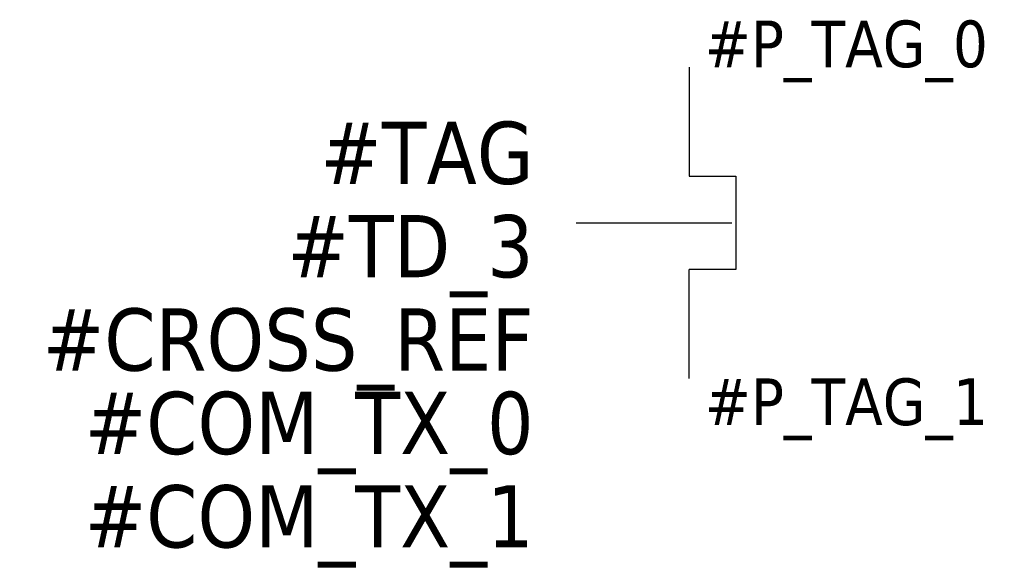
# Model space of a CAD drawing. Extents: x -21.5 to 10.1, y -15.8 to 1.5.
import ezdxf
from ezdxf.enums import TextEntityAlignment as Align

# ---------------------------------------------------------------- set-up
doc = ezdxf.new("R2010")
doc.units = 0
doc.header["$LTSCALE"] = 10
doc.linetypes.add('CONTINU', pattern=[0])
doc.linetypes.add('TIRET', pattern=[0.75, 0.5, -0.25])
doc.layers.get('0').update_dxf_attribs({"linetype": 'CONTINUOUS'})
doc.styles.add('TAHOMA_STANDARD', font='txt')

msp = doc.modelspace()

# ---------------------------------------------------------------- linework, layer by layer
at = {"color": 0, "linetype": 'CONTINU'}
for p, q in [((0, 0), (0, -3.5)), ((0, -3.5), (1.5, -3.5)), ((1.5, -3.5), (1.5, -6.5)), ((1.5, -6.5), (0, -6.5)), ((0, -10), (0, -6.5))]:
    msp.add_line(p, q, dxfattribs=at)
at = {"linetype": 'TIRET'}
msp.add_line((-3.632, -5), (3.368, -5), dxfattribs=at)

# ---------------------------------------------------------------- texts
at = {"style": 'TAHOMA_STANDARD'}
msp.add_attdef('#P_TAG_0', (0.5, 0), '', height=1.5, dxfattribs=at)
at = {"linetype": 'CONTINU', "style": 'TAHOMA_STANDARD'}
for tag, p in [('#TAG', (-5, -3.75)), ('#TD_3', (-5, -6.75)), ('#CROSS_REF', (-5, -9.75)), ('#COM_TX_0', (-5, -12.431)), ('#COM_TX_1', (-5, -15.431))]:
    msp.add_attdef(tag, text='', height=2, dxfattribs=at).set_placement(p, align=Align.RIGHT)
at = {"style": 'TAHOMA_STANDARD'}
msp.add_attdef('#P_TAG_1', text='', height=1.5, dxfattribs=at).set_placement((0.5, -10), align=Align.TOP_LEFT)

doc.saveas('drawing.dxf')
